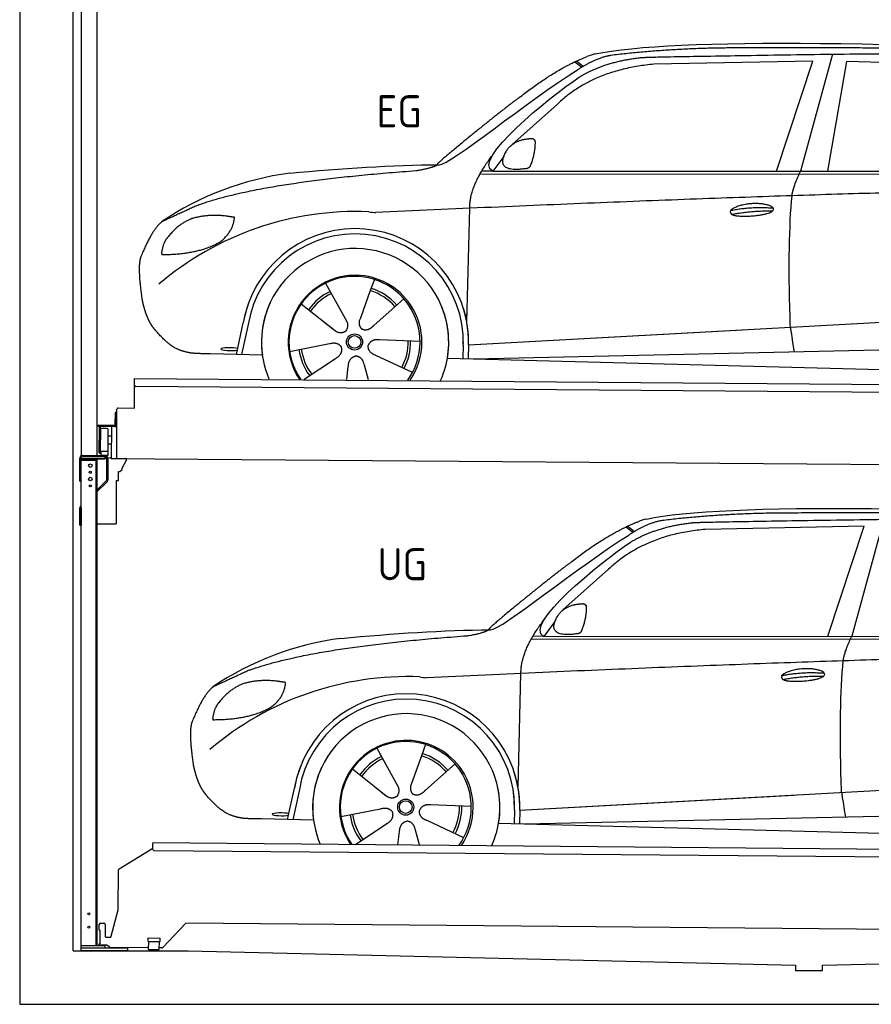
# Model space of a CAD drawing. Header units: millimetres. Extents: x -411 to 6777, y 0 to 6627.
# Tile 1 of 6: x 0 to 3183, y 0 to 3678. Entities that reach past the tile are written whole.
import ezdxf

# ---------------------------------------------------------------- set-up
doc = ezdxf.new("R2010")
doc.units = ezdxf.units.MM
for name, color, linetype, lineweight in [('car', 10, 'Continuous', 25), ('Gebäude', 7, 'Continuous', 25), ('Logo', 7, 'Continuous', 25), ('Plattform', 7, 'Continuous', 25), ('Ständer hinten', 7, 'Continuous', 25)]:
    doc.layers.add(name, color=color, linetype=linetype, lineweight=lineweight)
doc.styles.get("Standard").update_dxf_attribs({"font": 'ISOCP.SHX'})

# ---------------------------------------------------------------- blocks, each defined once
blk = doc.blocks.new('UG Plattfrom Gl550')
at = {"layer": 'Plattform'}
for p, q in [((498.1, 578.8), (498.2, 597.8)), ((498.2, 597.8), (498.3, 603.8)), ((498.3, 603.8), (5435.1, 560.7)), ((371.8, 506.3), (498.1, 583.5)), ((5429.8, 530.7), (503, 573.7)), ((368.7, 352.3), (369.4, 502.1)), ((342.2, 253.9), (368.7, 352.3)), ((297.4, 276.5), (297.6, 298.5)), ((302.6, 303.5), (314.6, 303.4)), ((319.6, 298.3), (319.2, 255.3)), ((621.4, 302.7), (535.3, 212)), ((5347, 261.5), (621.4, 302.7)), ((297.4, 276.5), (299.7, 276.5)), ((299.7, 276.5), (299.3, 225.5)), ((296.9, 220.5), (297, 225.5)), ((299.3, 225.5), (297, 225.5)), ((324.2, 250.3), (337.3, 250.2)), ((479.6, 234.9), (479.7, 247.9)), ((479.6, 234.9), (524.6, 234.5)), ((479.7, 247.9), (524.7, 247.5)), ((481.8, 204.9), (482.1, 234.9)), ((521.8, 204.6), (522.1, 234.6)), ((524.6, 234.5), (524.7, 247.5)), ((325.2, 220.3), (296.9, 220.5)), ((335.5, 213.3), (328.3, 219.2)), ((481.8, 210.9), (338.6, 212.2)), ((481.8, 204.9), (521.8, 204.6)), ((531.7, 210.5), (521.8, 210.6))]:
    blk.add_line(p, q, dxfattribs=at)
for centre, start, end in [((503.1, 578.7), 179.5, 269.5), ((374.4, 502.1), 121.4261, 179.5), ((302.6, 298.5), 89.5, 179.5), ((314.6, 298.4), 359.5, 89.5), ((324.2, 255.3), 179.5, 269.5), ((337.4, 255.2), 269.5, 344.9258), ((325.1, 215.3), 50.8402, 89.5), ((338.6, 217.2), 230.8402, 269.5), ((531.7, 215.5), 269.5, 316.4902)]:
    blk.add_arc(centre, 5, start, end, dxfattribs=at)
blk = doc.blocks.new('Palette EG Gl550')
at = {"layer": 'Plattform'}
for p, q in [((428.6, 2227), (429.5, 2337)), ((429.5, 2337), (5467.3, 2298)), ((5462.1, 2268), (434.2, 2307)), ((356.5, 2210.3), (356.1, 2164.3)), ((363.5, 2210.2), (356.5, 2210.3)), ((358.1, 2163.3), (358.5, 2210.3)), ((362.6, 2037.5), (363.6, 2222.5)), ((368.6, 2227.5), (428.6, 2227)), ((354.1, 2162.3), (292.8, 2162.8)), ((293.1, 2162.8), (293.1, 2157.8)), ((293.1, 2160.8), (355.1, 2160.3)), ((355.1, 2157.3), (293.1, 2157.8)), ((297.3, 2060.5), (298, 2154.5)), ((302, 2154.5), (301.3, 2060.5)), ((330, 2149.4), (329.3, 2065.2)), ((342.6, 2157.4), (341.7, 2037.7)), ((355.1, 2157.3), (355.1, 2160.3)), ((363.1, 2163.2), (358.1, 2163.3)), ((358.2, 2163.3), (363.1, 2163.2)), ((342.3, 2121.9), (329.8, 2122.3)), ((328.9, 2065), (303.9, 2065)), ((303.9, 2065), (303.9, 2050)), ((328.9, 2065), (303.9, 2065)), ((303.9, 2065), (303.9, 2050)), ((328.9, 2065), (328.9, 2050)), ((328.9, 2065), (328.9, 2050)), ((342.1, 2091.7), (329.5, 2091.8)), ((303.9, 2050), (328.9, 2050)), ((328.9, 2050), (303.9, 2050)), ((5465, 1998), (341.7, 2037.7))]:
    blk.add_line(p, q, dxfattribs=at)
for centre, radius, start, end in [((434.3, 2312), 5, 179.556, 269.556), ((368.6, 2222.5), 5, 89.556, 179.556), ((300, 2154.5), 2, 359.3444, 179.3444), ((302.4, 2150.4), 0.4, 179.3444, 271.7264), ((313.4, 1823.4), 326.8, 87.1681, 91.938), ((329.6, 2149.4), 0.4, 359.3444, 86.9565), ((354.1, 2164.3), 2.01, 269.7445, 359.3674), ((355.1, 2163.3), 3, 269.7663, 359.5554), ((355.1, 2163.3), 6, 269.556, 359.556), ((355.1, 2163.3), 6, 269.5566, 359.5553), ((299.3, 2060.5), 2, 179.3444, 359.3444), ((301.7, 2064.6), 0.4, 86.9623, 179.3444), ((302.7, 2073.3), 8.39, 263.3001, 278.0521), ((328.9, 2065.2), 0.4, 267.6536, 359.3444)]:
    blk.add_arc(centre, radius, start, end, dxfattribs=at)
blk = doc.blocks.new('Ständer hinten')
at = {"layer": 'Ständer hinten'}
for p, q in [((229.9, 5062), (229.9, 2048.6)), ((229.9, 5062), (289.9, 5062)), ((289.9, 2050), (289.9, 5062)), ((289.9, 4942), (312.9, 4942)), ((312.9, 4942), (312.9, 4840.7)), ((312.9, 4750.8), (312.9, 4590.8)), ((297.5, 4440.9), (289.9, 4441)), ((230, 2040), (230, 2037)), ((230, 2037), (318.9, 2037)), ((318.9, 2045), (235, 2045)), ((318.9, 2045), (318.9, 2037))]:
    blk.add_line(p, q, dxfattribs=at)
blk = doc.blocks.new('Car_EG')
at = {"layer": 'car'}
for p, q in [((3037.9, 3548.8), (2918.5, 3111.9)), ((2075.4, 3520.6), (2101.4, 3500.1)), ((2081.3, 3523.3), (2106.7, 3503.2)), ((2964.5, 3523), (2370.7, 3511.1)), ((2828.5, 3111.9), (2964.5, 3523)), ((3020.2, 3112), (3091, 3521.1)), ((3792.6, 3504.8), (3091, 3521.1)), ((2009.8, 3362.5), (1839, 3210.1)), ((1809.4, 3167), (1768.3, 3111.3)), ((1721.3, 3102.4), (4364.6, 3099.2)), ((1768.3, 3111.3), (1727, 3112.4)), ((1768.3, 3111.3), (4420.2, 3112.7)), ((1671.2, 2547.6), (1682.3, 2973.1)), ((1143.3, 2693.6), (1160.5, 2662.6)), ((1143.5, 2693.6), (1222.8, 2549.9)), ((1325.6, 2707.3), (1310.5, 2665.6)), ((1310.5, 2665.6), (1273.2, 2562.5)), ((1052.3, 2616.4), (1171, 2522.3)), ((1435.9, 2635.1), (1325, 2537)), ((1671.2, 2547.6), (1672.8, 2608.3)), ((810, 2427.3), (835.6, 2544.9)), ((854.1, 2539.5), (829.5, 2426.7)), ((1133.8, 2551.8), (1180.1, 2515.1)), ((1273.2, 2562.5), (1269.4, 2552.2)), ((1677.7, 2463), (3547.7, 2565.1)), ((1677.7, 2463), (2701.8, 2519)), ((1009, 2438.8), (1157.7, 2467.7)), ((1496.5, 2475.5), (1345.2, 2481.8)), ((907, 2424.7), (712.8, 2429.9)), ((1658.1, 2462.4), (1656.8, 2412)), ((1677.7, 2463), (1676.5, 2411.5)), ((1697, 2410.9), (3582.9, 2452.3)), ((1063.5, 2334.5), (1180.5, 2412.2)), ((1468.3, 2359.5), (1331, 2423.5)), ((1598.6, 2413.5), (3647.1, 2360.1)), ((1222.2, 2333.1), (1228.3, 2382.6)), ((1303.4, 2332.4), (1288.2, 2387.1))]:
    blk.add_line(p, q, dxfattribs=at)
for radius in [30.1, 23.6]:
    blk.add_circle((1251.5, 2473.8), radius, dxfattribs=at)
for centre, radius, start, end in [((2188.5, 3379.2), 174.5, 102.3489, 113.0153), ((1156.1, 1991.5), 1122.3, 97.5147, 123.9129), ((1259.2, 1820.1), 1141.2, 87.724, 130.3913), ((1332, 3074.5), 117.4, 256.4608, 268.6636), ((1253.6, 2472.9), 424.2, 10.1481, 170.2223), ((1253.4, 2472.7), 404.8, 358.5419, 170.499), ((1253.6, 2472.9), 350, 350.2258, 187.9239), ((1253.6, 2472.9), 250, 34.003, 143.5989), ((1251.5, 2473.8), 245, 51.7123, 188.2101), ((1251.5, 2473.8), 245, 30.221, 72.4019), ((1251.5, 2473.8), 209.6, 115.7372, 144.8747), ((1251.5, 2473.8), 200.6, 115.5705, 145.0215), ((1251.5, 2473.8), 200.6, 41.1155, 72.9111), ((1251.5, 2473.8), 209.6, 41.1302, 72.8747), ((1253.6, 2472.9), 424.2, 158.9384, 170.2223), ((1253.6, 2472.9), 350, 154.4856, 203.0931), ((1253.6, 2472.9), 350, 154.4856, 157.347), ((1253.6, 2472.9), 250, 143.5989, 213.5789), ((1251.5, 2473.8), 245, 144.4019, 214.6129), ((1253.6, 2472.9), 250, 143.5989, 147.9713), ((1251.5, 2473.8), 245, 143.0042, 147.4925), ((1251.5, 2473.8), 200.6, 41.1155, 44.3784), ((1251.5, 2473.8), 245, 324.3871, 34.5977), ((1253.6, 2472.9), 250, 325.4211, 34.003), ((1253.6, 2472.9), 250, 29.7422, 34.003), ((1253.6, 2472.9), 350, 350.2258, 23.1163), ((1253.6, 2472.9), 424.2, 358.6661, 18.6635), ((1253.6, 2472.9), 350, 335.9069, 11.3993), ((1253.6, 2472.9), 404.6, 358.5068, 9.6777), ((1253.6, 2472.9), 424.2, 358.6661, 9.1695), ((1251.5, 2473.8), 200.6, 331.5904, 1.0215), ((1251.5, 2473.8), 209.6, 331.7372, 0.8747), ((1251.5, 2473.8), 209.6, 187.7372, 216.8747), ((1251.5, 2473.8), 200.6, 187.5904, 217.0215)]:
    blk.add_arc(centre, radius, start, end, dxfattribs=at)
blk.add_ellipse((785.5, 2446.9), major_axis=(33.6, -0.3), ratio=0.157274, start_param=0.513473, end_param=5.704241, dxfattribs=at)
for points, degree in [([(2151.2, 3549.7), (2438.8, 3611.3), (3323.8, 3598), (4495.8, 3534.7)], 3), ([(2681.9, 3572.1), (2439, 3572), (2209.6, 3544.1)], 2), ([(3646, 3557.4), (3297.8, 3576.8), (2681.9, 3572.1)], 2), ([(1866.9, 3386.8), (2008, 3497.1), (2120.2, 3539.8)], 2), ([(2209.6, 3544.1), (2153.4, 3535.1), (2085, 3489.8)], 2), ([(2091.3, 3463.1), (2185.1, 3520.8), (2320.7, 3536)], 2), ([(2370.7, 3511.1), (2146.6, 3491.8), (2009.8, 3362.5)], 2), ([(1568.6, 3135.8), (1604.3, 3132), (1906.5, 3380.9), (2085, 3489.8)], 3), ([(1768.3, 3111.3), (1685.3, 3151.4), (1979.2, 3387.7), (2091.3, 3463.1)], 3), ([(1866.9, 3386.8), (1785.8, 3326.3), (1683.4, 3242.9), (1554.1, 3137.7), (1560, 3135.7)], 4), ([(1817.6, 3184.6), (1834.1, 3214.9), (1876.9, 3229)], 2), ([(1876.9, 3229), (1905.6, 3234.7), (1918.5, 3233.5)], 2), ([(1908.1, 3129.4), (1929.6, 3182.4), (1927, 3227.3)], 2), ([(1918.5, 3233.5), (1924.5, 3227.4), (1927, 3227.3)], 2), ([(1682.3, 2973.1), (1679.9, 3056.7), (1768.8, 3174)], 2), ([(1894.6, 3121.7), (1772.4, 3103), (1817.6, 3184.6)], 2), ([(1009.4, 3104.2), (1205.7, 3122.1), (1390.9, 3135.2), (1568.6, 3135.8)], 3), ([(1480.7, 3113.9), (1533.9, 3121.8), (1559.7, 3134.7)], 2), ([(1894.6, 3121.7), (1900.7, 3123.5), (1908.1, 3129.4)], 2), ([(667.1, 2985.4), (903.7, 3072), (1480.7, 3113.9)], 2), ([(2886.6, 3020), (2889.7, 3051), (2918.5, 3111.9)], 2), ([(4638.8, 3041), (3762.4, 3069.4), (1329.3, 2957.2)], 2), ([(667.1, 2985.4), (532.9, 2923.5)], 1), ([(770, 2944.2), (702.5, 2951.9), (643.1, 2934.4)], 2), ([(802.6, 2939.5), (784.9, 2941.6), (770, 2944.2)], 2), ([(2656.5, 2964.7), (2732, 2980.9), (2815.5, 2974.4)], 2), ([(2661.4, 2950.8), (2735.6, 2964.7), (2813.5, 2963.3)], 2), ([(532.9, 2923.5), (498.2, 2900.8), (453.2, 2793.7)], 2), ([(643.1, 2934.4), (590.8, 2913.7), (552.7, 2863.7)], 2), ([(752.9, 2850.7), (798.9, 2887.7), (802.6, 2939.5)], 2), ([(552.7, 2863.7), (534.5, 2843.9), (529.7, 2802.6)], 2), ([(531, 2800.3), (675.7, 2800.9), (752.9, 2850.7)], 2), ([(529.7, 2802.6), (533.1, 2802.5), (531, 2800.3)], 2), ([(453.2, 2793.7), (446.7, 2777.8), (444.7, 2749.3), (445.7, 2716.9), (456.9, 2633.7)], 4), ([(1171, 2522.3), (1194.3, 2500.4), (1217.6, 2513.8)], 2), ([(1157.7, 2467.7), (1188.4, 2476.4), (1203, 2453.9)], 2), ([(1345.2, 2481.8), (1313.5, 2485.8), (1302.5, 2461.3)], 2), ([(1180.5, 2412.2), (1208.5, 2427.6), (1203, 2453.9)], 2), ([(1331, 2423.5), (1301, 2434.5), (1302.5, 2461.3)], 2), ([(1228.3, 2382.6), (1229.5, 2414.6), (1255.5, 2421.5)], 2), ([(1288.2, 2387.1), (1282.2, 2418.5), (1255.5, 2421.5)], 2)]:
    blk.add_open_spline(points, degree=degree, dxfattribs=at)
for points, degree, knots in [([(2320.7, 3536), (2347.3, 3538), (2486.7, 3539.9), (3508.2, 3560), (4128.4, 3553.6), (4583.8, 3381), (4560.1, 3207.3)], 4, [0.0821318, 0.0821318, 0.0821318, 0.0821318, 0.0821318, 0.258851, 0.508851, 1, 1, 1, 1, 1]), ([(2880.4, 2528.7), (2879.9, 2542.3), (2879.5, 2555.6), (2879.1, 2568.8), (2873.5, 2758.7), (2876, 2909.1), (2886.6, 3020)], 3, [0, 0, 0, 0, 0.064923, 0.064923, 0.064923, 1, 1, 1, 1]), ([(2656.5, 2964.7), (2660.7, 2969.8), (2681.9, 2985.9), (2764.7, 3005.3), (2879.8, 2968.1), (2770.8, 2940.5), (2686, 2941.9), (2651.7, 2945.8), (2656.5, 2964.7)], 5, [0, 0, 0, 0, 0, 0, 0.300106, 0.500106, 0.700106, 1, 1, 1, 1, 1, 1]), ([(456.9, 2633.7), (457.7, 2629.5), (458.6, 2625.3), (459.5, 2621.1), (460.5, 2617.1), (464, 2602.3), (468, 2588.6), (472.4, 2576.1), (477.3, 2564.8)], 4, [0.4914944, 0.4914944, 0.4914944, 0.4914944, 0.4914944, 0.5422469, 0.5422469, 0.5422469, 0.5422469, 0.728655, 0.728655, 0.728655, 0.728655, 0.728655]), ([(476.9, 2565.5), (478.3, 2562.3), (479.7, 2559.2), (481.1, 2556.2), (482.6, 2553.3), (488.2, 2542.2), (494.2, 2532.8), (500.4, 2524.9), (506.9, 2517.4)], 4, [0.7288005, 0.7288005, 0.7288005, 0.7288005, 0.7288005, 0.7843928, 0.7843928, 0.7843928, 0.7843928, 1, 1, 1, 1, 1]), ([(1222.8, 2549.9), (1224.5, 2545.8), (1225.5, 2541.8), (1225.8, 2537.9), (1226.4, 2529.3), (1223.7, 2521.3), (1217.6, 2513.8)], 3, [0.2167758, 0.2167758, 0.2167758, 0.2167758, 0.4600873, 0.4600873, 0.4600873, 1, 1, 1, 1]), ([(1269.4, 2552.2), (1268.8, 2549), (1268.5, 2546), (1268.6, 2543.1), (1269, 2540.3), (1269.7, 2534.5), (1271.7, 2529.2), (1275.3, 2524.6), (1280.2, 2521.6)], 4, [0.3191838, 0.3191838, 0.3191838, 0.3191838, 0.3191838, 0.5438253, 0.5438253, 0.5438253, 0.5438253, 1, 1, 1, 1, 1]), ([(712.8, 2429.9), (688.1, 2430.6), (632.5, 2427), (596.4, 2440.9), (552.8, 2466), (506.9, 2517.4)], 4, [0, 0, 0, 0, 0, 0.597866, 1, 1, 1, 1, 1]), ([(1325, 2537), (1325, 2537), (1325, 2537), (1325, 2537), (1325, 2537), (1315.9, 2527.3), (1305.2, 2517.4), (1290.9, 2515), (1280.2, 2521.6)], 4, [-0.000003, -0.000003, -0.000003, -0.000003, -0.000003, 0, 0, 0, 0, 1, 1, 1, 1, 1]), ([(2880.4, 2528.7), (2881, 2524), (2881.7, 2519.5), (2882.4, 2515.2), (2883, 2511.2), (2883.5, 2507.3), (2884.1, 2503.5), (2888.6, 2473.3), (2892.2, 2451.2), (2894.7, 2437.2)], 3, [-0.000011, -0.000011, -0.000011, -0.000011, 0.107576, 0.107576, 0.107576, 0.206414, 0.206414, 0.206414, 1, 1, 1, 1])]:
    blk.add_open_spline(points, degree=degree, knots=knots, dxfattribs=at)
blk = doc.blocks.new('Car_147')
at = {"layer": 'car'}
for p, q in [((3229.2, 1811.5), (3109.9, 1374.6)), ((2266.8, 1783.3), (2292.7, 1762.8)), ((2272.6, 1786), (2298, 1765.9)), ((3155.8, 1785.7), (2562, 1773.8)), ((3019.9, 1374.6), (3155.8, 1785.7)), ((2201.2, 1625.2), (2030.4, 1472.8)), ((2000.7, 1429.7), (1959.6, 1374)), ((1912.6, 1365.1), (4556, 1361.9)), ((1959.6, 1374), (1918.4, 1375.1)), ((1959.6, 1374), (4611.6, 1375.4)), ((1862.5, 810.3), (1873.6, 1235.8)), ((1334.7, 956.3), (1351.9, 925.3)), ((1334.8, 956.3), (1414.2, 812.6)), ((1517, 970), (1501.9, 928.3)), ((1501.9, 928.3), (1464.5, 825.2)), ((1627.3, 897.8), (1516.3, 799.7)), ((1243.7, 879.1), (1362.3, 785)), ((1862.5, 810.3), (1864.1, 871)), ((1325.2, 814.5), (1371.4, 777.8)), ((1464.5, 825.2), (1460.7, 814.9)), ((1869, 725.7), (3739, 827.8)), ((1001.4, 690), (1027, 807.6)), ((1045.5, 802.2), (1020.9, 689.4)), ((1869, 725.7), (2893.1, 781.7)), ((1687.9, 738.2), (1536.6, 744.5)), ((1200.4, 701.5), (1349, 730.4)), ((1849.4, 725.1), (1848.1, 674.7)), ((1869, 725.7), (1867.8, 674.2)), ((1888.4, 673.6), (3774.2, 715)), ((1098.3, 687.4), (904.1, 692.6)), ((1254.9, 597.2), (1371.8, 674.9)), ((1659.6, 622.2), (1522.4, 686.2)), ((1789.9, 676.2), (3838.5, 622.8)), ((1413.6, 595.8), (1419.7, 645.3)), ((1494.8, 595.1), (1479.5, 649.8))]:
    blk.add_line(p, q, dxfattribs=at)
for radius in [30.1, 23.6]:
    blk.add_circle((1442.9, 736.5), radius, dxfattribs=at)
for centre, radius, start, end in [((2379.8, 1641.9), 174.5, 102.3489, 113.0153), ((1347.5, 254.1), 1122.3, 97.5147, 123.9129), ((1450.6, 82.8), 1141.2, 87.724, 130.3913), ((1523.4, 1337.2), 117.4, 256.4608, 268.6636), ((1445, 735.6), 424.2, 10.1481, 170.2223), ((1444.7, 735.4), 404.8, 358.5419, 170.499), ((1445, 735.6), 350, 350.2258, 187.9239), ((1442.9, 736.5), 245, 51.7123, 188.2101), ((1445, 735.6), 250, 34.003, 143.5989), ((1442.9, 736.5), 245, 30.221, 72.4019), ((1442.9, 736.5), 209.6, 115.7372, 144.8747), ((1442.9, 736.5), 200.6, 41.1155, 72.9111), ((1442.9, 736.5), 209.6, 41.1302, 72.8747), ((1445, 735.6), 424.2, 158.9384, 170.2223), ((1445, 735.6), 350, 154.4856, 203.0931), ((1445, 735.6), 350, 154.4856, 157.347), ((1445, 735.6), 250, 143.5989, 213.5789), ((1445, 735.6), 250, 143.5989, 147.9713), ((1442.9, 736.5), 245, 143.0042, 147.4925), ((1442.9, 736.5), 200.6, 115.5705, 145.0215), ((1442.9, 736.5), 245, 144.4019, 214.6129), ((1442.9, 736.5), 200.6, 41.1155, 44.3784), ((1442.9, 736.5), 245, 324.3871, 34.5977), ((1445, 735.6), 250, 325.4211, 34.003), ((1445, 735.6), 250, 29.7422, 34.003), ((1445, 735.6), 350, 350.2258, 23.1163), ((1445, 735.6), 424.2, 358.6661, 18.6635), ((1445, 735.6), 350, 335.9069, 11.3993), ((1445, 735.6), 404.6, 358.5068, 9.6777), ((1445, 735.6), 424.2, 358.6661, 9.1695), ((1442.9, 736.5), 200.6, 331.5904, 1.0215), ((1442.9, 736.5), 209.6, 331.7372, 0.8747), ((1442.9, 736.5), 209.6, 187.7372, 216.8747), ((1442.9, 736.5), 200.6, 187.5904, 217.0215)]:
    blk.add_arc(centre, radius, start, end, dxfattribs=at)
blk.add_ellipse((976.9, 709.6), major_axis=(33.6, -0.3), ratio=0.157274, start_param=0.513473, end_param=5.704241, dxfattribs=at)
for points, degree in [([(2342.5, 1812.4), (2630.1, 1874), (3515.1, 1860.7), (4687.1, 1797.4)], 3), ([(2058.2, 1649.5), (2199.3, 1759.8), (2311.6, 1802.5)], 2), ([(2401, 1806.8), (2344.7, 1797.8), (2276.3, 1752.5)], 2), ([(2873.2, 1834.8), (2630.4, 1834.7), (2401, 1806.8)], 2), ([(3837.4, 1820.1), (3489.2, 1839.5), (2873.2, 1834.8)], 2), ([(2562, 1773.8), (2337.9, 1754.5), (2201.2, 1625.2)], 2), ([(2282.7, 1725.8), (2376.5, 1783.5), (2512.1, 1798.7)], 2), ([(1760, 1398.5), (1795.6, 1394.7), (2097.9, 1643.6), (2276.3, 1752.5)], 3), ([(1959.6, 1374), (1876.6, 1414.1), (2170.6, 1650.4), (2282.7, 1725.8)], 3), ([(2058.2, 1649.5), (1977.1, 1589), (1874.8, 1505.6), (1745.4, 1400.4), (1751.4, 1398.4)], 4), ([(2009, 1447.3), (2025.5, 1477.6), (2068.2, 1491.7)], 2), ([(2068.2, 1491.7), (2096.9, 1497.4), (2109.8, 1496.2)], 2), ([(2099.5, 1392.1), (2120.9, 1445.1), (2118.3, 1490)], 2), ([(2109.8, 1496.2), (2115.9, 1490.1), (2118.3, 1490)], 2), ([(1873.6, 1235.8), (1871.3, 1319.4), (1960.2, 1436.7)], 2), ([(2086, 1384.4), (1963.8, 1365.7), (2009, 1447.3)], 2), ([(1200.7, 1366.9), (1397, 1384.8), (1582.2, 1397.9), (1760, 1398.5)], 3), ([(858.5, 1248.1), (1095.1, 1334.7), (1672.1, 1376.6)], 2), ([(1672.1, 1376.6), (1725.2, 1384.5), (1751.1, 1397.4)], 2), ([(2086, 1384.4), (2092, 1386.2), (2099.5, 1392.1)], 2), ([(3077.9, 1282.7), (3081.1, 1313.7), (3109.9, 1374.6)], 2), ([(4830.2, 1303.7), (3953.8, 1332.1), (1520.6, 1219.9)], 2), ([(858.5, 1248.1), (724.2, 1186.2)], 1), ([(2847.8, 1227.4), (2923.4, 1243.6), (3006.8, 1237.1)], 2), ([(2852.8, 1213.5), (2926.9, 1227.4), (3004.8, 1226)], 2), ([(724.2, 1186.2), (689.6, 1163.5), (644.6, 1056.4)], 2), ([(834.4, 1197.1), (782.1, 1176.4), (744.1, 1126.4)], 2), ([(961.4, 1206.9), (893.8, 1214.6), (834.4, 1197.1)], 2), ([(944.2, 1113.4), (990.3, 1150.4), (994, 1202.2)], 2), ([(994, 1202.2), (976.3, 1204.3), (961.4, 1206.9)], 2), ([(744.1, 1126.4), (725.8, 1106.6), (721.1, 1065.3)], 2), ([(722.4, 1063), (867.1, 1063.6), (944.2, 1113.4)], 2), ([(644.6, 1056.4), (638.1, 1040.5), (636, 1012), (637.1, 979.6), (648.2, 896.4)], 4), ([(721.1, 1065.3), (724.5, 1065.2), (722.4, 1063)], 2), ([(1362.3, 785), (1385.6, 763.1), (1409, 776.5)], 2), ([(1536.6, 744.5), (1504.9, 748.5), (1493.9, 724)], 2), ([(1349, 730.4), (1379.8, 739.1), (1394.4, 716.6)], 2), ([(1371.8, 674.9), (1399.8, 690.3), (1394.4, 716.6)], 2), ([(1522.4, 686.2), (1492.4, 697.2), (1493.9, 724)], 2), ([(1419.7, 645.3), (1420.9, 677.3), (1446.8, 684.2)], 2), ([(1479.5, 649.8), (1473.5, 681.2), (1446.8, 684.2)], 2)]:
    blk.add_open_spline(points, degree=degree, dxfattribs=at)
for points, degree, knots in [([(2512.1, 1798.7), (2538.6, 1800.7), (2678.1, 1802.6), (3699.5, 1822.7), (4319.8, 1816.3), (4775.2, 1643.7), (4751.5, 1470)], 4, [0.0821318, 0.0821318, 0.0821318, 0.0821318, 0.0821318, 0.258851, 0.508851, 1, 1, 1, 1, 1]), ([(2847.8, 1227.4), (2852.1, 1232.5), (2873.2, 1248.6), (2956.1, 1268), (3071.1, 1230.8), (2962.2, 1203.2), (2877.4, 1204.6), (2843.1, 1208.5), (2847.8, 1227.4)], 5, [0, 0, 0, 0, 0, 0, 0.300106, 0.500106, 0.700106, 1, 1, 1, 1, 1, 1]), ([(3071.7, 791.4), (3071.2, 805), (3070.8, 818.3), (3070.4, 831.5), (3064.8, 1021.4), (3067.3, 1171.8), (3077.9, 1282.7)], 3, [0, 0, 0, 0, 0.064923, 0.064923, 0.064923, 1, 1, 1, 1]), ([(648.2, 896.4), (649.1, 892.2), (650, 888), (650.9, 883.8), (651.9, 879.8), (655.4, 865), (659.4, 851.3), (663.8, 838.8), (668.6, 827.5)], 4, [0.4914944, 0.4914944, 0.4914944, 0.4914944, 0.4914944, 0.5422469, 0.5422469, 0.5422469, 0.5422469, 0.728655, 0.728655, 0.728655, 0.728655, 0.728655]), ([(668.3, 828.2), (669.7, 825), (671.1, 821.9), (672.5, 818.9), (673.9, 816), (679.6, 804.9), (685.5, 795.5), (691.8, 787.6), (698.3, 780.1)], 4, [0.7288005, 0.7288005, 0.7288005, 0.7288005, 0.7288005, 0.7843928, 0.7843928, 0.7843928, 0.7843928, 1, 1, 1, 1, 1]), ([(1414.2, 812.6), (1415.9, 808.5), (1416.8, 804.5), (1417.1, 800.6), (1417.8, 792), (1415.1, 784), (1409, 776.5)], 3, [0.2167758, 0.2167758, 0.2167758, 0.2167758, 0.4600873, 0.4600873, 0.4600873, 1, 1, 1, 1]), ([(1460.7, 814.9), (1460.2, 811.7), (1459.9, 808.7), (1460, 805.8), (1460.3, 803), (1461.1, 797.2), (1463.1, 791.9), (1466.6, 787.3), (1471.5, 784.3)], 4, [0.3191838, 0.3191838, 0.3191838, 0.3191838, 0.3191838, 0.5438253, 0.5438253, 0.5438253, 0.5438253, 1, 1, 1, 1, 1]), ([(904.1, 692.6), (879.5, 693.3), (823.8, 689.7), (787.8, 703.6), (744.1, 728.7), (698.3, 780.1)], 4, [0, 0, 0, 0, 0, 0.597866, 1, 1, 1, 1, 1]), ([(1516.3, 799.7), (1516.3, 799.7), (1516.3, 799.7), (1516.3, 799.7), (1516.3, 799.7), (1507.2, 790), (1496.6, 780.1), (1482.3, 777.7), (1471.5, 784.3)], 4, [-0.000003, -0.000003, -0.000003, -0.000003, -0.000003, 0, 0, 0, 0, 1, 1, 1, 1, 1]), ([(3071.7, 791.4), (3072.4, 786.7), (3073.1, 782.2), (3073.7, 777.9), (3074.3, 773.9), (3074.9, 770), (3075.5, 766.2), (3080, 736), (3083.5, 713.9), (3086, 699.9)], 3, [-0.000011, -0.000011, -0.000011, -0.000011, 0.107576, 0.107576, 0.107576, 0.206414, 0.206414, 0.206414, 1, 1, 1, 1])]:
    blk.add_open_spline(points, degree=degree, knots=knots, dxfattribs=at)
blk = doc.blocks.new('Ständer_hinten_GT185')
at = {"layer": 'Ständer hinten'}
for p, q in [((225, 1954), (225, 2040)), ((230, 200), (230, 2040)), ((319, 2037), (230, 2037)), ((230, 2032), (290, 2032)), ((235, 2050), (319, 2050)), ((319, 2045), (235, 2045)), ((285, 2032), (285, 218)), ((290, 218), (290, 2037)), ((319, 2037), (319, 2045)), ((324, 2040), (324, 1957.2)), ((329, 2040), (328.9, 1957.1)), ((341.8, 2039.5), (329, 2040.6)), ((341.8, 2037.7), (341.8, 2039.5)), ((399.8, 2037.2), (341.8, 2037.7)), ((383, 2001.9), (399.7, 2032.7)), ((399.7, 2032.7), (399.8, 2037.2)), ((369, 1957), (369, 1990.5)), ((369, 1990.5), (374, 1990.5)), ((374, 1990.5), (382.9, 1997.4)), ((382.9, 1997.4), (383, 1997.8)), ((383, 1997.8), (383, 2001.9)), ((225, 1954), (230, 1954)), ((290, 1922.1), (322.5, 1953.6)), ((325.8, 1950), (290, 1915.2)), ((360, 1956.3), (369, 1957)), ((360, 1956.3), (360, 1794)), ((230, 1854.9), (225, 1854.9)), ((225, 1790), (225, 1854.9)), ((228.1, 1862.1), (230, 1864)), ((230, 1854.9), (230, 1790)), ((225, 1790), (230, 1790)), ((290, 1794), (360, 1794)), ((319, 218), (230, 218)), ((404, 210), (230, 210)), ((404, 200), (230, 200)), ((319, 210), (319, 218)), ((404, 200), (404, 210))]:
    blk.add_line(p, q, dxfattribs=at)
for centre, radius in [((264, 2012), 6.5), ((264, 1987), 3.7), ((264, 1962), 6.5), ((264, 1937), 3.7), ((258.6, 338), 3.7), ((258.6, 288), 3.7)]:
    blk.add_circle(centre, radius, dxfattribs=at)
for centre, radius, start, end in [((235, 2040), 10, 90, 180), ((235, 2040), 5, 90, 180), ((319, 2040), 10, 0.0086, 89.9915), ((319, 2040), 5, 0, 90), ((319, 1957.2), 5, 314.0428, 0), ((318.9, 1957.1), 10, 314.1186, 0), ((235, 1854.9), 10, 134.1186, 180)]:
    blk.add_arc(centre, radius, start, end, dxfattribs=at)
blk = doc.blocks.new('Gebäude_390_GT185')
at = {"layer": 'Gebäude'}
for p, q in [((0, 6150), (0, 0)), ((200, 200), (200, 5950)), ((200, 200), (630.1, 200)), ((630.1, 200), (2900, 146.1)), ((3000, 146.1), (5231.6, 200)), ((2900, 146.1), (2900, 126.1)), ((2900, 126.1), (3000, 126.1)), ((3000, 126.1), (3000, 146.1)), ((0, 0), (5900, 0))]:
    blk.add_line(p, q, dxfattribs=at)

msp = doc.modelspace()

# ---------------------------------------------------------------- block references
for name in ['Gebäude_390_GT185', 'Car_EG', 'Palette EG Gl550', 'Ständer_hinten_GT185', 'Car_147', 'UG Plattfrom Gl550']:
    msp.add_blockref(name, (0, 0))
at = {"layer": 'Ständer hinten'}
msp.add_blockref('Ständer hinten', (0, 0), dxfattribs=at)

# ---------------------------------------------------------------- texts
msp.add_text('UG', height=120).set_placement((1337.66, 1583.58))
at = {"layer": 'Logo'}
msp.add_text('EG', height=120, dxfattribs=at).set_placement((1334, 3275.32))

doc.saveas('drawing.dxf')
